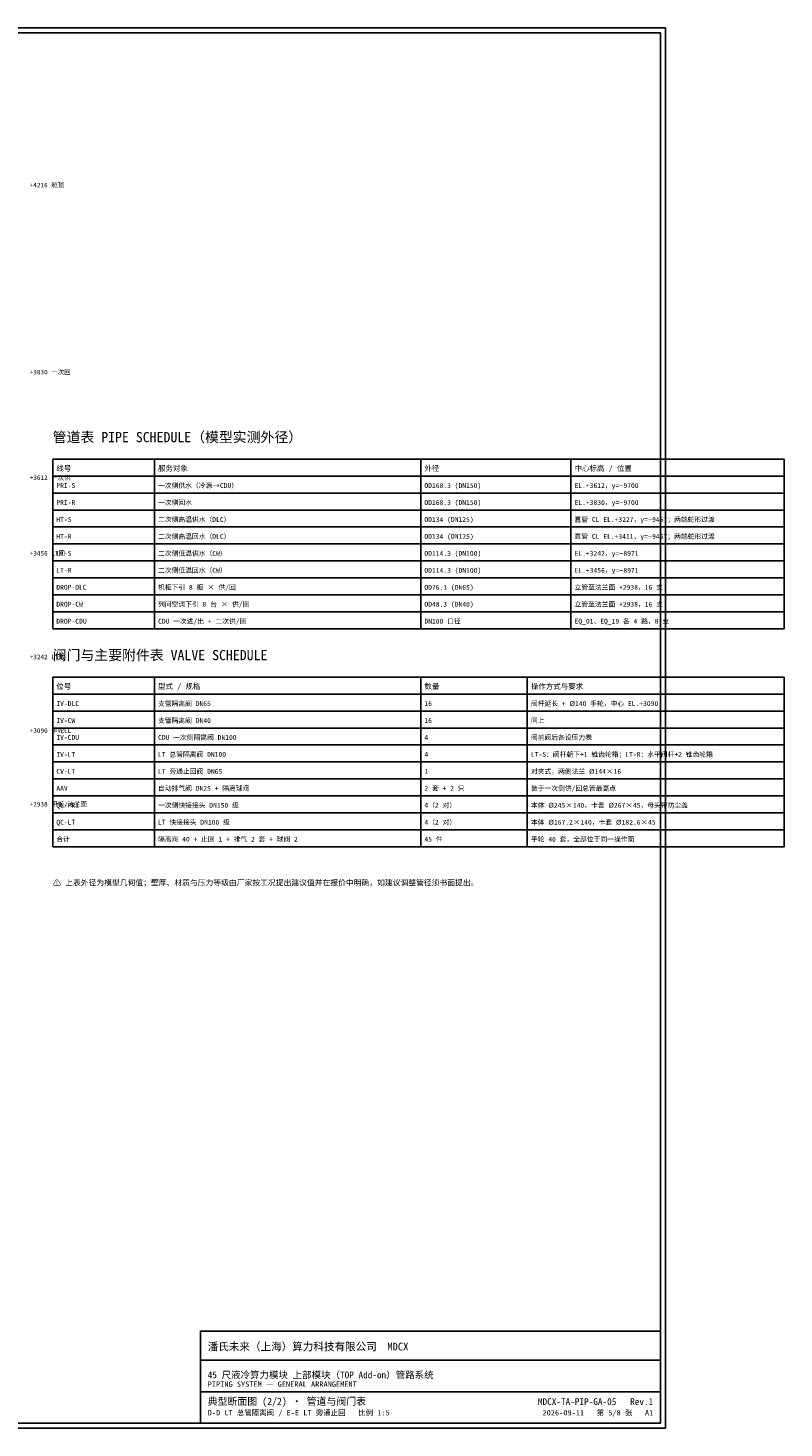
# Model space of a CAD drawing. Header units: metres. Extents: x 8 to 882, y 8 to 586.
# Tile 4 of 4: x 570 to 882, y 8 to 586. Entities that reach past the tile are written whole.
import ezdxf
from ezdxf.enums import TextEntityAlignment as Align

# ---------------------------------------------------------------- set-up
doc = ezdxf.new("R2010")
doc.units = ezdxf.units.M
doc.layers.add('FRAME', color=7, linetype='Continuous')
doc.layers.add('TEXT', color=7, linetype='Continuous')
doc.styles.add('CN', font='simsun.ttc')

msp = doc.modelspace()

# ---------------------------------------------------------------- linework, layer by layer
at = {"layer": 'FRAME'}
for points in [[(8, 8), (833, 8), (833, 586), (8, 586)], [(10, 10), (831, 10), (831, 584), (10, 584)], [(641, 10), (831, 10), (831, 48), (641, 48)]]:
    msp.add_lwpolyline(points, close=True, dxfattribs=at)
for points in [[(580, 408), (882, 408)], [(580, 408), (580, 338)], [(622, 408), (622, 338)], [(732, 408), (732, 338)], [(794, 408), (794, 338)], [(882, 408), (882, 338)], [(580, 401), (882, 401)], [(580, 394), (882, 394)], [(580, 387), (882, 387)], [(580, 380), (882, 380)], [(580, 373), (882, 373)], [(580, 366), (882, 366)], [(580, 359), (882, 359)], [(580, 352), (882, 352)], [(580, 345), (882, 345)], [(580, 338), (882, 338)], [(580, 318), (882, 318)], [(580, 318), (580, 248)], [(622, 318), (622, 248)], [(732, 318), (732, 248)], [(776, 318), (776, 248)], [(882, 318), (882, 248)], [(580, 311), (882, 311)], [(580, 304), (882, 304)], [(580, 297), (882, 297)], [(580, 290), (882, 290)], [(580, 283), (882, 283)], [(580, 276), (882, 276)], [(580, 269), (882, 269)], [(580, 262), (882, 262)], [(580, 255), (882, 255)], [(580, 248), (882, 248)], [(641, 36), (831, 36)], [(641, 23), (831, 23)]]:
    msp.add_lwpolyline(points, dxfattribs=at)

# ---------------------------------------------------------------- texts
at = {"layer": 'TEXT', "style": 'CN'}
for s, height, p in [('+4216 舱顶', 1.9, (570.5, 520.2)), ('+3830 一次回', 1.9, (570.5, 443)), ('管道表 PIPE SCHEDULE（模型实测外径）', 4.2, (580, 415)), ('线号', 2.2, (581.5, 403.1)), ('服务对象', 2.2, (623.5, 403.1)), ('外径', 2.2, (733.5, 403.1)), ('中心标高 / 位置', 2.2, (795.5, 403.1)), ('+3612 一次供', 1.9, (570.5, 399.4)), ('PRI-S', 2, (581.5, 396.1)), ('一次侧供水（冷源→CDU）', 2, (623.5, 396.1)), ('OD168.3 (DN150)', 2, (733.5, 396.1)), ('EL.+3612，y=−9700', 2, (795.5, 396.1)), ('PRI-R', 2, (581.5, 389.1)), ('一次侧回水', 2, (623.5, 389.1)), ('OD168.3 (DN150)', 2, (733.5, 389.1)), ('EL.+3830，y=−9700', 2, (795.5, 389.1)), ('HT-S', 2, (581.5, 382.1)), ('二次侧高温供水（DLC）', 2, (623.5, 382.1)), ('OD134 (DN125)', 2, (733.5, 382.1)), ('直管 CL EL.+3227，y=−9457；两端蛇形过渡', 2, (795.5, 382.1)), ('HT-R', 2, (581.5, 375.1)), ('二次侧高温回水（DLC）', 2, (623.5, 375.1)), ('OD134 (DN125)', 2, (733.5, 375.1)), ('直管 CL EL.+3411，y=−9457；两端蛇形过渡', 2, (795.5, 375.1)), ('+3456 LT回', 1.9, (570.5, 368.2)), ('LT-S', 2, (581.5, 368.1)), ('二次侧低温供水（CW）', 2, (623.5, 368.1)), ('OD114.3 (DN100)', 2, (733.5, 368.1)), ('EL.+3242，y=−8971', 2, (795.5, 368.1)), ('LT-R', 2, (581.5, 361.1)), ('二次侧低温回水（CW）', 2, (623.5, 361.1)), ('OD114.3 (DN100)', 2, (733.5, 361.1)), ('EL.+3456，y=−8971', 2, (795.5, 361.1)), ('DROP-DLC', 2, (581.5, 354.1)), ('机柜下引 8 柜 × 供/回', 2, (623.5, 354.1)), ('OD76.1 (DN65)', 2, (733.5, 354.1)), ('立管至法兰面 +2938，16 支', 2, (795.5, 354.1)), ('DROP-CW', 2, (581.5, 347.1)), ('列间空调下引 8 台 × 供/回', 2, (623.5, 347.1)), ('OD48.3 (DN40)', 2, (733.5, 347.1)), ('立管至法兰面 +2938，16 支', 2, (795.5, 347.1)), ('DROP-CDU', 2, (581.5, 340.1)), ('CDU 一次进/出 + 二次供/回', 2, (623.5, 340.1)), ('DN100 口径', 2, (733.5, 340.1)), ('EQ_01、EQ_19 各 4 路，8 支', 2, (795.5, 340.1)), ('阀门与主要附件表 VALVE SCHEDULE', 4.2, (580, 325)), ('+3242 LT供', 1.9, (570.5, 325.4)), ('位号', 2.2, (581.5, 313.1)), ('型式 / 规格', 2.2, (623.5, 313.1)), ('数量', 2.2, (733.5, 313.1)), ('操作方式与要求', 2.2, (777.5, 313.1)), ('IV-DLC', 2, (581.5, 306.1)), ('支管隔离阀 DN65', 2, (623.5, 306.1)), ('16', 2, (733.5, 306.1)), ('阀杆延长 + Ø140 手轮，中心 EL.+3090', 2, (777.5, 306.1)), ('IV-CW', 2, (581.5, 299.1)), ('支管隔离阀 DN40', 2, (623.5, 299.1)), ('16', 2, (733.5, 299.1)), ('同上', 2, (777.5, 299.1)), ('+3090 手轮CL', 1.9, (570.5, 295)), ('IV-CDU', 2, (581.5, 292.1)), ('CDU 一次侧隔离阀 DN100', 2, (623.5, 292.1)), ('4', 2, (733.5, 292.1)), ('阀前阀后各设压力表', 2, (777.5, 292.1)), ('IV-LT', 2, (581.5, 285.1)), ('LT 总管隔离阀 DN100', 2, (623.5, 285.1)), ('4', 2, (733.5, 285.1)), ('LT-S：阀杆朝下+1 锥齿轮箱；LT-R：水平阀杆+2 锥齿轮箱', 2, (777.5, 285.1)), ('CV-LT', 2, (581.5, 278.1)), ('LT 旁通止回阀 DN65', 2, (623.5, 278.1)), ('1', 2, (733.5, 278.1)), ('对夹式，两侧法兰 Ø144×16', 2, (777.5, 278.1)), ('AAV', 2, (581.5, 271.1)), ('自动排气阀 DN25 + 隔离球阀', 2, (623.5, 271.1)), ('2 套 + 2 只', 2, (733.5, 271.1)), ('装于一次侧供/回总管最高点', 2, (777.5, 271.1)), ('+2938 甲板/法兰面', 1.9, (570.5, 264.6)), ('QC-PRI', 2, (581.5, 264.1)), ('一次侧快接接头 DN150 级', 2, (623.5, 264.1)), ('4（2 对）', 2, (733.5, 264.1)), ('本体 Ø245×140，卡套 Ø267×45，母头带防尘盖', 2, (777.5, 264.1)), ('QC-LT', 2, (581.5, 257.1)), ('LT 快接接头 DN100 级', 2, (623.5, 257.1)), ('4（2 对）', 2, (733.5, 257.1)), ('本体 Ø167.2×140，卡套 Ø182.6×45', 2, (777.5, 257.1)), ('合计', 2, (581.5, 250.1)), ('隔离阀 40 + 止回 1 + 排气 2 套 + 球阀 2', 2, (623.5, 250.1)), ('45 件', 2, (733.5, 250.1)), ('手轮 40 套，全部位于同一操作面', 2, (777.5, 250.1)), ('⚠ 上表外径为模型几何值；壁厚、材质与压力等级由厂家按工况提出建议值并在报价中明确，如建议调整管径须书面提出。', 2.3, (580, 232)), ('潘氏未来（上海）算力科技有限公司  MDCX', 3.2, (644, 40)), ('45 尺液冷算力模块 上部模块（TOP Add-on）管路系统', 2.8, (644, 28.5)), ('PIPING SYSTEM — GENERAL ARRANGEMENT', 2.2, (644, 25)), ('典型断面图 (2/2) · 管道与阀门表', 3, (644, 17.5)), ('D-D LT 总管隔离阀 / E-E LT 旁通止回   比例 1:5', 2.2, (644, 13.2))]:
    msp.add_text(s, height=height, dxfattribs=at).set_placement(p)
for s, height, p in [('MDCX-TA-PIP-GA-05   Rev.1', 2.8, (828, 17.5)), ('2026-09-11   第 5/8 张   A1', 2.2, (828, 13.2))]:
    msp.add_text(s, height=height, dxfattribs=at).set_placement(p, align=Align.RIGHT)

doc.saveas('drawing.dxf')
